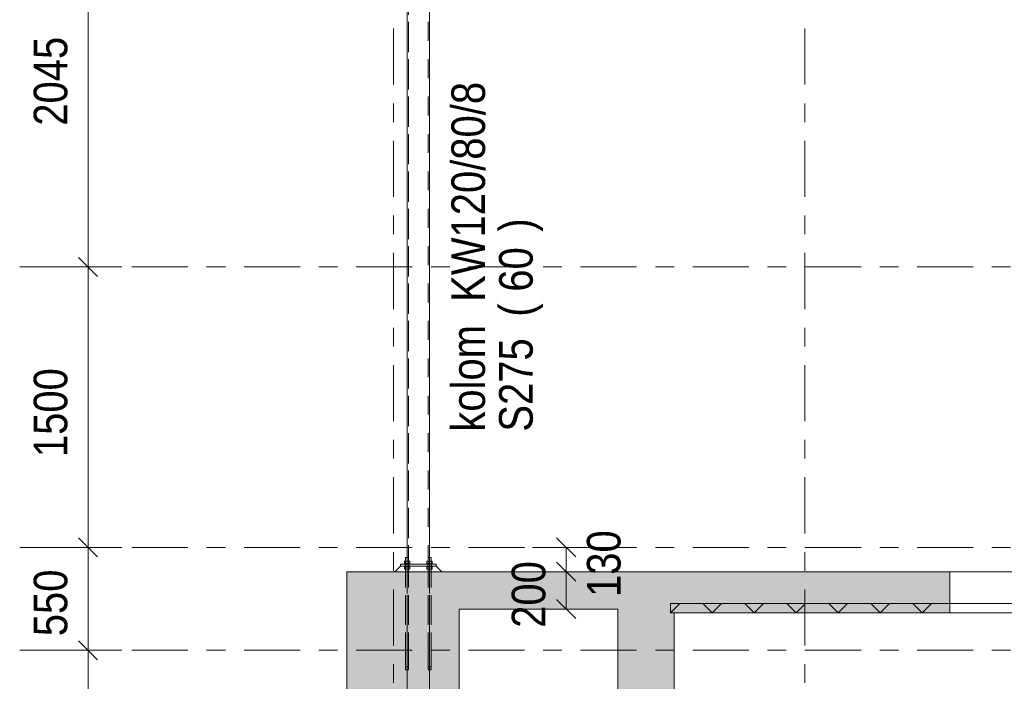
# Model space of a CAD drawing. Header units: millimetres. Extents: x -914 to -73, y -1403 to -809.
# Tile 4 of 79: x -881 to -828, y -1300 to -1264. Entities that reach past the tile are written whole.
import ezdxf

# ---------------------------------------------------------------- set-up
doc = ezdxf.new("R2010")
doc.units = ezdxf.units.MM
for name, pattern in [('XKITLINE00', [0]), ('XKITLINE01', [4, 1, -1, 1, -1]), ('XKITLINE02', [4, 2, -2]), ('XKITLINE03', [6, 3, -1, 1, -1])]:
    doc.linetypes.add(name, pattern=pattern)
for name, color, linetype, lineweight in [('Bout', 3, 'Continuous', 0), ('Offset', 4, 'Continuous', 0), ('Onderdeel', 2, 'Continuous', 0), ('Onderdeel label', 2, 'Continuous', 0), ('Stramien', 4, 'Continuous', 0)]:
    doc.layers.add(name, color=color, linetype=linetype, lineweight=lineweight)
doc.styles.add('ARIAL', font='arial.ttf')

msp = doc.modelspace()

# ---------------------------------------------------------------- hatches: boundary and pattern name
at = {"layer": 'Onderdeel'}
for points in [[(-857.314, -1303.746), (-863.314, -1303.746), (-863.314, -1293.746), (-857.314, -1293.746)], [(-848.814, -1295.746), (-857.314, -1295.746), (-857.314, -1293.746), (-848.814, -1293.746)], [(-845.814, -1323.446), (-848.814, -1323.446), (-848.814, -1293.746), (-845.814, -1293.746)], [(-831.066, -1295.946), (-845.814, -1295.946), (-845.814, -1293.746), (-831.066, -1293.746)], [(-831.066, -1295.946), (-846.014, -1295.946), (-846.014, -1295.446), (-831.066, -1295.446)]]:
    msp.add_hatch(color=256, dxfattribs=at).paths.add_polyline_path(points, flags=17)

# ---------------------------------------------------------------- linework, layer by layer
at = {"layer": 'Bout', "linetype": 'XKITLINE02', "lineweight": 0}
for p, q in [((-860.191, -1293.346), (-860.191, -1293.446)), ((-860.191, -1293.346), (-860.191, -1293.446)), ((-859.991, -1293.346), (-860.191, -1293.346)), ((-860.191, -1293.346), (-860.191, -1293.446)), ((-860.191, -1293.346), (-860.191, -1293.446)), ((-859.991, -1293.346), (-860.191, -1293.346)), ((-860.191, -1293.346), (-860.191, -1293.446)), ((-860.191, -1293.346), (-860.191, -1293.446)), ((-859.991, -1293.346), (-860.191, -1293.346)), ((-859.996, -1293.346), (-859.991, -1293.346)), ((-859.996, -1293.346), (-859.991, -1293.346)), ((-859.996, -1293.346), (-859.991, -1293.346)), ((-859.991, -1293.346), (-859.991, -1293.446)), ((-859.991, -1293.346), (-859.991, -1293.446)), ((-859.991, -1293.346), (-859.991, -1293.446)), ((-859.991, -1293.346), (-859.991, -1293.446)), ((-859.991, -1293.346), (-859.991, -1293.446)), ((-859.991, -1293.346), (-859.991, -1293.446)), ((-858.991, -1293.346), (-858.991, -1293.446)), ((-858.991, -1293.346), (-858.991, -1293.446)), ((-858.791, -1293.346), (-858.991, -1293.346)), ((-858.991, -1293.346), (-858.991, -1293.446)), ((-858.991, -1293.346), (-858.991, -1293.446)), ((-858.791, -1293.346), (-858.991, -1293.346)), ((-858.991, -1293.346), (-858.991, -1293.446)), ((-858.991, -1293.346), (-858.991, -1293.446)), ((-858.791, -1293.346), (-858.991, -1293.346)), ((-858.796, -1293.346), (-858.791, -1293.346)), ((-858.796, -1293.346), (-858.791, -1293.346)), ((-858.796, -1293.346), (-858.791, -1293.346)), ((-858.791, -1293.346), (-858.791, -1293.446)), ((-858.791, -1293.346), (-858.791, -1293.446)), ((-858.791, -1293.346), (-858.791, -1293.446)), ((-858.791, -1293.346), (-858.791, -1293.446)), ((-858.791, -1293.346), (-858.791, -1293.446)), ((-858.791, -1293.346), (-858.791, -1293.446)), ((-860.191, -1293.446), (-859.991, -1293.446)), ((-860.191, -1293.446), (-859.991, -1293.446)), ((-860.191, -1293.446), (-859.991, -1293.446)), ((-858.791, -1293.446), (-858.991, -1293.446)), ((-858.791, -1293.446), (-858.991, -1293.446)), ((-858.791, -1293.446), (-858.991, -1293.446))]:
    msp.add_line(p, q, dxfattribs=at)
at = {"layer": 'Offset', "linetype": 'XKITLINE00', "lineweight": 0}
for p, q in [((-877.157, -1277.446), (-877.157, -1256.996)), ((-877.666, -1276.937), (-876.648, -1277.955)), ((-877.666, -1276.937), (-876.648, -1277.955)), ((-879.317, -1277.446), (-875.357, -1277.446)), ((-879.317, -1277.446), (-875.357, -1277.446)), ((-877.157, -1292.446), (-877.157, -1277.446)), ((-877.666, -1291.937), (-876.648, -1292.955)), ((-877.666, -1291.937), (-876.648, -1292.955)), ((-852.096, -1291.937), (-851.077, -1292.955)), ((-879.317, -1292.446), (-875.357, -1292.446)), ((-879.317, -1292.446), (-875.357, -1292.446)), ((-877.157, -1297.946), (-877.157, -1292.446)), ((-849.427, -1292.446), (-853.387, -1292.446)), ((-851.587, -1293.746), (-851.587, -1292.446)), ((-852.096, -1293.237), (-851.077, -1294.255)), ((-852.096, -1293.237), (-851.077, -1294.255)), ((-852.064, -1293.746), (-850.147, -1293.746)), ((-852.064, -1293.746), (-849.577, -1293.746)), ((-851.587, -1295.746), (-851.587, -1293.746)), ((-852.096, -1295.237), (-851.077, -1296.255)), ((-852.064, -1295.746), (-850.147, -1295.746)), ((-877.666, -1297.437), (-876.648, -1298.455)), ((-877.666, -1297.437), (-876.648, -1298.455)), ((-879.317, -1297.946), (-875.357, -1297.946)), ((-879.317, -1297.946), (-875.357, -1297.946)), ((-877.157, -1323.446), (-877.157, -1297.946))]:
    msp.add_line(p, q, dxfattribs=at)
at = {"layer": 'Offset'}
for p in [(-877.157, -1277.446), (-877.157, -1277.446), (-877.157, -1292.446), (-877.157, -1292.446), (-851.587, -1292.446), (-851.587, -1293.746), (-851.587, -1293.746), (-851.587, -1295.746), (-877.157, -1297.946), (-877.157, -1297.946)]:
    msp.add_point(p, dxfattribs=at)
at = {"layer": 'Onderdeel', "linetype": 'XKITLINE01', "lineweight": 0}
for p, q in [((-860.091, -1293.346), (-860.091, -1246.336)), ((-860.091, -1246.336), (-860.091, -1293.346)), ((-860.091, -1293.346), (-860.091, -1246.336)), ((-860.011, -1246.336), (-860.011, -1293.346)), ((-860.011, -1293.346), (-860.011, -1246.336)), ((-860.011, -1246.336), (-860.011, -1293.346)), ((-860.011, -1293.346), (-860.011, -1246.336)), ((-858.971, -1246.336), (-858.971, -1293.346)), ((-858.971, -1246.336), (-858.971, -1293.346)), ((-858.971, -1246.336), (-858.971, -1293.346)), ((-858.971, -1246.336), (-858.971, -1293.346)), ((-858.891, -1293.346), (-858.891, -1246.336)), ((-858.891, -1293.346), (-858.891, -1246.336)), ((-858.891, -1246.336), (-858.891, -1293.346)), ((-860.091, -1293.346), (-860.091, -1246.956)), ((-860.091, -1293.346), (-860.091, -1246.956)), ((-860.011, -1293.346), (-860.011, -1246.956)), ((-860.011, -1246.956), (-860.011, -1293.346)), ((-858.971, -1293.346), (-858.971, -1246.956)), ((-858.971, -1293.346), (-858.971, -1246.956)), ((-858.891, -1293.346), (-858.891, -1246.956)), ((-858.891, -1293.346), (-858.891, -1246.956)), ((-860.441, -1293.346), (-860.441, -1293.446)), ((-860.441, -1293.446), (-860.441, -1293.346)), ((-860.441, -1293.346), (-860.441, -1293.346)), ((-860.441, -1293.346), (-860.441, -1293.446)), ((-860.441, -1293.346), (-858.541, -1293.346)), ((-860.441, -1293.446), (-860.441, -1293.346)), ((-860.441, -1293.346), (-860.441, -1293.346)), ((-860.441, -1293.346), (-860.441, -1293.446)), ((-860.441, -1293.346), (-858.541, -1293.346)), ((-860.241, -1293.306), (-860.241, -1293.306)), ((-860.241, -1293.306), (-859.941, -1293.306)), ((-860.241, -1293.346), (-860.241, -1293.306)), ((-860.241, -1293.306), (-860.241, -1293.346)), ((-859.941, -1293.306), (-860.241, -1293.306)), ((-860.241, -1293.346), (-860.241, -1293.306)), ((-860.241, -1293.346), (-860.241, -1293.306)), ((-860.241, -1293.346), (-860.241, -1293.306)), ((-859.941, -1293.306), (-860.241, -1293.306)), ((-860.241, -1293.346), (-860.241, -1293.306)), ((-860.241, -1293.346), (-860.241, -1293.306)), ((-860.241, -1293.306), (-860.241, -1293.306)), ((-860.241, -1293.306), (-859.941, -1293.306)), ((-860.241, -1293.346), (-860.241, -1293.306)), ((-860.241, -1293.306), (-860.241, -1293.346)), ((-859.941, -1293.306), (-860.241, -1293.306)), ((-860.241, -1293.346), (-860.241, -1293.306)), ((-860.241, -1293.346), (-860.241, -1293.306)), ((-860.241, -1293.346), (-860.241, -1293.346)), ((-860.241, -1293.346), (-859.941, -1293.346)), ((-859.941, -1293.346), (-860.241, -1293.346)), ((-860.241, -1293.346), (-860.241, -1293.346)), ((-860.241, -1293.346), (-859.941, -1293.346)), ((-859.941, -1293.346), (-860.241, -1293.346)), ((-860.241, -1293.346), (-860.241, -1293.346)), ((-860.241, -1293.346), (-859.941, -1293.346)), ((-859.941, -1293.346), (-860.241, -1293.346)), ((-860.23, -1293.186), (-860.23, -1293.186)), ((-860.23, -1293.186), (-859.953, -1293.186)), ((-860.23, -1293.306), (-860.23, -1293.186)), ((-860.23, -1293.186), (-860.23, -1293.306)), ((-859.953, -1293.186), (-860.23, -1293.186)), ((-860.23, -1293.306), (-860.23, -1293.186)), ((-860.23, -1293.306), (-860.23, -1293.186)), ((-860.23, -1293.306), (-860.23, -1293.186)), ((-859.953, -1293.186), (-860.23, -1293.186)), ((-860.23, -1293.306), (-860.23, -1293.186)), ((-860.23, -1293.306), (-860.23, -1293.186)), ((-860.23, -1293.186), (-860.23, -1293.186)), ((-860.23, -1293.186), (-859.953, -1293.186)), ((-860.23, -1293.306), (-860.23, -1293.186)), ((-860.23, -1293.186), (-860.23, -1293.306)), ((-859.953, -1293.186), (-860.23, -1293.186)), ((-860.23, -1293.306), (-860.23, -1293.186)), ((-860.23, -1293.306), (-860.23, -1293.186)), ((-860.23, -1293.306), (-860.23, -1293.306)), ((-860.23, -1293.306), (-859.953, -1293.306)), ((-859.953, -1293.306), (-860.23, -1293.306)), ((-860.23, -1293.306), (-860.23, -1293.306)), ((-860.23, -1293.306), (-859.953, -1293.306)), ((-859.953, -1293.306), (-860.23, -1293.306)), ((-860.23, -1293.306), (-860.23, -1293.306)), ((-860.23, -1293.306), (-859.953, -1293.306)), ((-859.953, -1293.306), (-860.23, -1293.306)), ((-860.171, -1292.996), (-860.171, -1298.596)), ((-860.011, -1292.996), (-860.171, -1292.996)), ((-860.171, -1298.596), (-860.171, -1292.996)), ((-860.171, -1298.596), (-860.171, -1292.996)), ((-860.171, -1292.996), (-860.171, -1292.996)), ((-860.171, -1292.996), (-860.011, -1292.996)), ((-860.171, -1298.596), (-860.171, -1292.996)), ((-860.171, -1298.596), (-860.171, -1292.996)), ((-860.011, -1292.996), (-860.171, -1292.996)), ((-860.171, -1298.596), (-860.171, -1292.996)), ((-860.171, -1298.596), (-860.171, -1292.996)), ((-860.171, -1292.996), (-860.171, -1292.996)), ((-860.171, -1292.996), (-860.011, -1292.996)), ((-860.171, -1298.596), (-860.171, -1292.996)), ((-860.171, -1298.596), (-860.171, -1292.996)), ((-860.011, -1292.996), (-860.171, -1292.996)), ((-860.171, -1298.596), (-860.171, -1292.996)), ((-860.171, -1298.596), (-860.171, -1292.996)), ((-860.171, -1293.186), (-860.171, -1298.596)), ((-860.091, -1292.996), (-860.091, -1293.346)), ((-860.091, -1293.346), (-860.091, -1293.346)), ((-860.091, -1293.346), (-858.891, -1293.346)), ((-860.091, -1293.346), (-860.091, -1293.346)), ((-860.091, -1293.346), (-858.891, -1293.346)), ((-860.091, -1293.346), (-860.091, -1293.346)), ((-860.091, -1293.346), (-858.891, -1293.346)), ((-860.011, -1298.596), (-860.011, -1292.996)), ((-860.011, -1292.996), (-860.011, -1292.996)), ((-860.011, -1292.996), (-860.011, -1298.596)), ((-860.011, -1298.596), (-860.011, -1292.996)), ((-860.011, -1298.596), (-860.011, -1292.996)), ((-860.011, -1298.596), (-860.011, -1292.996)), ((-860.011, -1292.996), (-860.011, -1292.996)), ((-860.011, -1298.596), (-860.011, -1292.996)), ((-860.011, -1298.596), (-860.011, -1292.996)), ((-860.011, -1298.596), (-860.011, -1292.996)), ((-860.011, -1298.596), (-860.011, -1292.996)), ((-860.011, -1292.996), (-860.011, -1292.996)), ((-860.011, -1298.596), (-860.011, -1292.996)), ((-860.011, -1298.596), (-860.011, -1292.996)), ((-860.011, -1293.186), (-860.011, -1298.596)), ((-859.953, -1293.306), (-859.953, -1293.186)), ((-859.953, -1293.306), (-859.953, -1293.186)), ((-859.953, -1293.186), (-859.953, -1293.186)), ((-859.953, -1293.306), (-859.953, -1293.186)), ((-859.953, -1293.186), (-859.953, -1293.306)), ((-859.953, -1293.306), (-859.953, -1293.186)), ((-859.953, -1293.186), (-859.953, -1293.186)), ((-859.953, -1293.306), (-859.953, -1293.186)), ((-859.953, -1293.186), (-859.953, -1293.306)), ((-859.953, -1293.306), (-859.953, -1293.186)), ((-859.953, -1293.306), (-859.953, -1293.186)), ((-859.953, -1293.186), (-859.953, -1293.186)), ((-859.953, -1293.306), (-859.953, -1293.186)), ((-859.953, -1293.186), (-859.953, -1293.306)), ((-859.953, -1293.306), (-859.953, -1293.306)), ((-859.953, -1293.306), (-859.953, -1293.306)), ((-859.953, -1293.306), (-859.953, -1293.306)), ((-859.941, -1293.346), (-859.941, -1293.306)), ((-859.941, -1293.346), (-859.941, -1293.306)), ((-859.941, -1293.306), (-859.941, -1293.306)), ((-859.941, -1293.346), (-859.941, -1293.306)), ((-859.941, -1293.306), (-859.941, -1293.346)), ((-859.941, -1293.346), (-859.941, -1293.306)), ((-859.941, -1293.306), (-859.941, -1293.306)), ((-859.941, -1293.346), (-859.941, -1293.306)), ((-859.941, -1293.306), (-859.941, -1293.346)), ((-859.941, -1293.346), (-859.941, -1293.306)), ((-859.941, -1293.346), (-859.941, -1293.306)), ((-859.941, -1293.306), (-859.941, -1293.306)), ((-859.941, -1293.346), (-859.941, -1293.306)), ((-859.941, -1293.306), (-859.941, -1293.346)), ((-859.941, -1293.346), (-859.941, -1293.346)), ((-859.941, -1293.346), (-859.941, -1293.346)), ((-859.941, -1293.346), (-859.941, -1293.346)), ((-859.041, -1293.346), (-859.041, -1293.306)), ((-859.041, -1293.306), (-859.041, -1293.306)), ((-859.041, -1293.306), (-858.741, -1293.306)), ((-859.041, -1293.346), (-859.041, -1293.306)), ((-859.041, -1293.306), (-859.041, -1293.346)), ((-858.741, -1293.306), (-859.041, -1293.306)), ((-859.041, -1293.346), (-859.041, -1293.306)), ((-859.041, -1293.346), (-859.041, -1293.306)), ((-859.041, -1293.306), (-859.041, -1293.306)), ((-859.041, -1293.306), (-858.741, -1293.306)), ((-859.041, -1293.346), (-859.041, -1293.306)), ((-859.041, -1293.306), (-859.041, -1293.346)), ((-858.741, -1293.306), (-859.041, -1293.306)), ((-859.041, -1293.346), (-859.041, -1293.306)), ((-859.041, -1293.346), (-859.041, -1293.306)), ((-859.041, -1293.306), (-859.041, -1293.306)), ((-859.041, -1293.306), (-858.741, -1293.306)), ((-859.041, -1293.346), (-859.041, -1293.306)), ((-859.041, -1293.306), (-859.041, -1293.346)), ((-858.741, -1293.346), (-859.041, -1293.346)), ((-859.041, -1293.346), (-859.041, -1293.346)), ((-859.041, -1293.346), (-858.741, -1293.346)), ((-858.741, -1293.346), (-859.041, -1293.346)), ((-859.041, -1293.346), (-859.041, -1293.346)), ((-859.041, -1293.346), (-858.741, -1293.346)), ((-858.741, -1293.346), (-859.041, -1293.346)), ((-859.041, -1293.346), (-859.041, -1293.346)), ((-859.041, -1293.346), (-858.741, -1293.346)), ((-859.03, -1293.306), (-859.03, -1293.186)), ((-859.03, -1293.186), (-859.03, -1293.186)), ((-859.03, -1293.186), (-858.753, -1293.186)), ((-859.03, -1293.306), (-859.03, -1293.186)), ((-859.03, -1293.186), (-859.03, -1293.306)), ((-858.753, -1293.186), (-859.03, -1293.186)), ((-859.03, -1293.306), (-859.03, -1293.186)), ((-859.03, -1293.306), (-859.03, -1293.186)), ((-859.03, -1293.186), (-859.03, -1293.186)), ((-859.03, -1293.186), (-858.753, -1293.186)), ((-859.03, -1293.306), (-859.03, -1293.186)), ((-859.03, -1293.186), (-859.03, -1293.306)), ((-858.753, -1293.186), (-859.03, -1293.186)), ((-859.03, -1293.306), (-859.03, -1293.186)), ((-859.03, -1293.306), (-859.03, -1293.186)), ((-859.03, -1293.186), (-859.03, -1293.186)), ((-859.03, -1293.186), (-858.753, -1293.186)), ((-859.03, -1293.306), (-859.03, -1293.186)), ((-859.03, -1293.186), (-859.03, -1293.306)), ((-858.753, -1293.306), (-859.03, -1293.306)), ((-859.03, -1293.306), (-859.03, -1293.306)), ((-859.03, -1293.306), (-858.753, -1293.306)), ((-858.753, -1293.306), (-859.03, -1293.306)), ((-859.03, -1293.306), (-859.03, -1293.306)), ((-859.03, -1293.306), (-858.753, -1293.306)), ((-858.753, -1293.306), (-859.03, -1293.306)), ((-859.03, -1293.306), (-859.03, -1293.306)), ((-859.03, -1293.306), (-858.753, -1293.306)), ((-858.971, -1292.996), (-858.971, -1298.596)), ((-858.971, -1292.996), (-858.971, -1292.996)), ((-858.971, -1292.996), (-858.811, -1292.996)), ((-858.971, -1298.596), (-858.971, -1292.996)), ((-858.971, -1292.996), (-858.971, -1298.596)), ((-858.811, -1292.996), (-858.971, -1292.996)), ((-858.971, -1298.596), (-858.971, -1292.996)), ((-858.971, -1298.596), (-858.971, -1292.996)), ((-858.971, -1292.996), (-858.971, -1292.996)), ((-858.971, -1292.996), (-858.811, -1292.996)), ((-858.971, -1298.596), (-858.971, -1292.996)), ((-858.971, -1298.596), (-858.971, -1292.996)), ((-858.811, -1292.996), (-858.971, -1292.996)), ((-858.971, -1298.596), (-858.971, -1292.996)), ((-858.971, -1298.596), (-858.971, -1292.996)), ((-858.971, -1292.996), (-858.971, -1292.996)), ((-858.971, -1292.996), (-858.811, -1292.996)), ((-858.971, -1298.596), (-858.971, -1292.996)), ((-858.971, -1298.596), (-858.971, -1292.996)), ((-858.971, -1293.186), (-858.971, -1298.596)), ((-858.891, -1292.996), (-858.891, -1293.346)), ((-858.811, -1292.996), (-858.811, -1292.996)), ((-858.811, -1292.996), (-858.811, -1298.596)), ((-858.811, -1292.996), (-858.811, -1298.596)), ((-858.811, -1298.596), (-858.811, -1292.996)), ((-858.811, -1292.996), (-858.811, -1292.996)), ((-858.811, -1298.596), (-858.811, -1292.996)), ((-858.811, -1298.596), (-858.811, -1292.996)), ((-858.811, -1298.596), (-858.811, -1292.996)), ((-858.811, -1298.596), (-858.811, -1292.996)), ((-858.811, -1292.996), (-858.811, -1292.996)), ((-858.811, -1298.596), (-858.811, -1292.996)), ((-858.811, -1298.596), (-858.811, -1292.996)), ((-858.811, -1298.596), (-858.811, -1292.996)), ((-858.811, -1298.596), (-858.811, -1292.996)), ((-858.811, -1293.186), (-858.811, -1298.596)), ((-858.753, -1293.186), (-858.753, -1293.186)), ((-858.753, -1293.186), (-858.753, -1293.306)), ((-858.753, -1293.306), (-858.753, -1293.186)), ((-858.753, -1293.306), (-858.753, -1293.186)), ((-858.753, -1293.186), (-858.753, -1293.186)), ((-858.753, -1293.306), (-858.753, -1293.186)), ((-858.753, -1293.186), (-858.753, -1293.306)), ((-858.753, -1293.306), (-858.753, -1293.186)), ((-858.753, -1293.306), (-858.753, -1293.186)), ((-858.753, -1293.186), (-858.753, -1293.186)), ((-858.753, -1293.306), (-858.753, -1293.186)), ((-858.753, -1293.186), (-858.753, -1293.306)), ((-858.753, -1293.306), (-858.753, -1293.186)), ((-858.753, -1293.306), (-858.753, -1293.186)), ((-858.753, -1293.306), (-858.753, -1293.306)), ((-858.753, -1293.306), (-858.753, -1293.306)), ((-858.753, -1293.306), (-858.753, -1293.306)), ((-858.741, -1293.306), (-858.741, -1293.306)), ((-858.741, -1293.306), (-858.741, -1293.346)), ((-858.741, -1293.346), (-858.741, -1293.306)), ((-858.741, -1293.346), (-858.741, -1293.306)), ((-858.741, -1293.306), (-858.741, -1293.306)), ((-858.741, -1293.346), (-858.741, -1293.306)), ((-858.741, -1293.306), (-858.741, -1293.346)), ((-858.741, -1293.346), (-858.741, -1293.306)), ((-858.741, -1293.346), (-858.741, -1293.306)), ((-858.741, -1293.306), (-858.741, -1293.306)), ((-858.741, -1293.346), (-858.741, -1293.306)), ((-858.741, -1293.306), (-858.741, -1293.346)), ((-858.741, -1293.346), (-858.741, -1293.306)), ((-858.741, -1293.346), (-858.741, -1293.306)), ((-858.741, -1293.346), (-858.741, -1293.346)), ((-858.741, -1293.346), (-858.741, -1293.346)), ((-858.741, -1293.346), (-858.741, -1293.346)), ((-858.541, -1293.346), (-858.541, -1293.446)), ((-858.541, -1293.446), (-858.541, -1293.346)), ((-858.541, -1293.346), (-858.541, -1293.446)), ((-858.541, -1293.446), (-858.541, -1293.346)), ((-858.541, -1293.346), (-858.541, -1293.446)), ((-860.741, -1293.746), (-860.441, -1293.446)), ((-860.441, -1293.446), (-860.741, -1293.746)), ((-860.741, -1293.746), (-860.441, -1293.446)), ((-860.441, -1293.446), (-860.741, -1293.746)), ((-860.741, -1293.746), (-860.441, -1293.446)), ((-860.741, -1293.746), (-858.241, -1293.746)), ((-860.741, -1293.746), (-858.241, -1293.746)), ((-860.741, -1293.746), (-858.241, -1293.746)), ((-858.541, -1293.446), (-860.441, -1293.446)), ((-860.441, -1293.446), (-860.441, -1293.446)), ((-860.441, -1293.446), (-858.541, -1293.446)), ((-858.541, -1293.446), (-860.441, -1293.446)), ((-860.441, -1293.446), (-860.441, -1293.446)), ((-860.441, -1293.446), (-858.541, -1293.446)), ((-860.241, -1293.446), (-860.241, -1293.446)), ((-860.241, -1293.446), (-859.941, -1293.446)), ((-860.241, -1293.486), (-860.241, -1293.446)), ((-860.241, -1293.446), (-860.241, -1293.486)), ((-859.941, -1293.446), (-860.241, -1293.446)), ((-860.241, -1293.486), (-860.241, -1293.446)), ((-860.241, -1293.486), (-860.241, -1293.446)), ((-860.241, -1293.446), (-860.241, -1293.446)), ((-860.241, -1293.446), (-859.941, -1293.446)), ((-860.241, -1293.486), (-860.241, -1293.446)), ((-860.241, -1293.446), (-860.241, -1293.486)), ((-859.941, -1293.446), (-860.241, -1293.446)), ((-860.241, -1293.486), (-860.241, -1293.446)), ((-860.241, -1293.486), (-860.241, -1293.446)), ((-860.241, -1293.446), (-860.241, -1293.446)), ((-860.241, -1293.446), (-859.941, -1293.446)), ((-860.241, -1293.486), (-860.241, -1293.446)), ((-860.241, -1293.446), (-860.241, -1293.486)), ((-859.941, -1293.446), (-860.241, -1293.446)), ((-860.241, -1293.486), (-860.241, -1293.446)), ((-860.241, -1293.486), (-860.241, -1293.446)), ((-860.241, -1293.486), (-860.241, -1293.486)), ((-860.241, -1293.486), (-859.941, -1293.486)), ((-859.941, -1293.486), (-860.241, -1293.486)), ((-860.241, -1293.486), (-860.241, -1293.486)), ((-860.241, -1293.486), (-859.941, -1293.486)), ((-859.941, -1293.486), (-860.241, -1293.486)), ((-860.241, -1293.486), (-860.241, -1293.486)), ((-860.241, -1293.486), (-859.941, -1293.486)), ((-859.941, -1293.486), (-860.241, -1293.486)), ((-860.23, -1293.486), (-860.23, -1293.486)), ((-860.23, -1293.486), (-859.953, -1293.486)), ((-860.23, -1293.606), (-860.23, -1293.486)), ((-860.23, -1293.486), (-860.23, -1293.606)), ((-859.953, -1293.486), (-860.23, -1293.486)), ((-860.23, -1293.606), (-860.23, -1293.486)), ((-860.23, -1293.606), (-860.23, -1293.486)), ((-860.23, -1293.486), (-860.23, -1293.486)), ((-860.23, -1293.486), (-859.953, -1293.486)), ((-860.23, -1293.606), (-860.23, -1293.486)), ((-860.23, -1293.486), (-860.23, -1293.606)), ((-859.953, -1293.486), (-860.23, -1293.486)), ((-860.23, -1293.606), (-860.23, -1293.486)), ((-860.23, -1293.606), (-860.23, -1293.486)), ((-860.23, -1293.486), (-860.23, -1293.486)), ((-860.23, -1293.486), (-859.953, -1293.486)), ((-860.23, -1293.606), (-860.23, -1293.486)), ((-860.23, -1293.486), (-860.23, -1293.606)), ((-859.953, -1293.486), (-860.23, -1293.486)), ((-860.23, -1293.606), (-860.23, -1293.486)), ((-860.23, -1293.606), (-860.23, -1293.486)), ((-860.23, -1293.606), (-860.23, -1293.606)), ((-860.23, -1293.606), (-859.953, -1293.606)), ((-859.953, -1293.606), (-860.23, -1293.606)), ((-860.23, -1293.606), (-860.23, -1293.606)), ((-860.23, -1293.606), (-859.953, -1293.606)), ((-859.953, -1293.606), (-860.23, -1293.606)), ((-860.23, -1293.606), (-860.23, -1293.606)), ((-860.23, -1293.606), (-859.953, -1293.606)), ((-859.953, -1293.606), (-860.23, -1293.606)), ((-859.953, -1293.606), (-859.953, -1293.486)), ((-859.953, -1293.606), (-859.953, -1293.486)), ((-859.953, -1293.486), (-859.953, -1293.486)), ((-859.953, -1293.606), (-859.953, -1293.486)), ((-859.953, -1293.486), (-859.953, -1293.606)), ((-859.953, -1293.606), (-859.953, -1293.486)), ((-859.953, -1293.606), (-859.953, -1293.486)), ((-859.953, -1293.486), (-859.953, -1293.486)), ((-859.953, -1293.606), (-859.953, -1293.486)), ((-859.953, -1293.486), (-859.953, -1293.606)), ((-859.953, -1293.606), (-859.953, -1293.486)), ((-859.953, -1293.606), (-859.953, -1293.486)), ((-859.953, -1293.486), (-859.953, -1293.486)), ((-859.953, -1293.606), (-859.953, -1293.486)), ((-859.953, -1293.486), (-859.953, -1293.606)), ((-859.953, -1293.606), (-859.953, -1293.606)), ((-859.953, -1293.606), (-859.953, -1293.606)), ((-859.953, -1293.606), (-859.953, -1293.606)), ((-859.941, -1293.486), (-859.941, -1293.446)), ((-859.941, -1293.486), (-859.941, -1293.446)), ((-859.941, -1293.446), (-859.941, -1293.446)), ((-859.941, -1293.486), (-859.941, -1293.446)), ((-859.941, -1293.446), (-859.941, -1293.486)), ((-859.941, -1293.486), (-859.941, -1293.446)), ((-859.941, -1293.486), (-859.941, -1293.446)), ((-859.941, -1293.446), (-859.941, -1293.446)), ((-859.941, -1293.486), (-859.941, -1293.446)), ((-859.941, -1293.446), (-859.941, -1293.486)), ((-859.941, -1293.486), (-859.941, -1293.446)), ((-859.941, -1293.486), (-859.941, -1293.446)), ((-859.941, -1293.446), (-859.941, -1293.446)), ((-859.941, -1293.486), (-859.941, -1293.446)), ((-859.941, -1293.446), (-859.941, -1293.486)), ((-859.941, -1293.486), (-859.941, -1293.486)), ((-859.941, -1293.486), (-859.941, -1293.486)), ((-859.941, -1293.486), (-859.941, -1293.486)), ((-858.741, -1293.446), (-859.041, -1293.446)), ((-859.041, -1293.486), (-859.041, -1293.446)), ((-859.041, -1293.486), (-859.041, -1293.446)), ((-859.041, -1293.446), (-859.041, -1293.446)), ((-859.041, -1293.446), (-858.741, -1293.446)), ((-859.041, -1293.486), (-859.041, -1293.446)), ((-859.041, -1293.446), (-859.041, -1293.486)), ((-858.741, -1293.446), (-859.041, -1293.446)), ((-859.041, -1293.486), (-859.041, -1293.446)), ((-859.041, -1293.486), (-859.041, -1293.446)), ((-859.041, -1293.446), (-859.041, -1293.446)), ((-859.041, -1293.446), (-858.741, -1293.446)), ((-859.041, -1293.486), (-859.041, -1293.446)), ((-859.041, -1293.446), (-859.041, -1293.486)), ((-858.741, -1293.446), (-859.041, -1293.446)), ((-859.041, -1293.486), (-859.041, -1293.446)), ((-859.041, -1293.486), (-859.041, -1293.446)), ((-859.041, -1293.446), (-859.041, -1293.446)), ((-859.041, -1293.446), (-858.741, -1293.446)), ((-859.041, -1293.486), (-859.041, -1293.446)), ((-859.041, -1293.446), (-859.041, -1293.486)), ((-858.741, -1293.486), (-859.041, -1293.486)), ((-859.041, -1293.486), (-859.041, -1293.486)), ((-859.041, -1293.486), (-858.741, -1293.486)), ((-858.741, -1293.486), (-859.041, -1293.486)), ((-859.041, -1293.486), (-859.041, -1293.486)), ((-859.041, -1293.486), (-858.741, -1293.486)), ((-858.741, -1293.486), (-859.041, -1293.486)), ((-859.041, -1293.486), (-859.041, -1293.486)), ((-859.041, -1293.486), (-858.741, -1293.486)), ((-859.03, -1293.486), (-859.03, -1293.486)), ((-859.03, -1293.486), (-858.753, -1293.486)), ((-859.03, -1293.606), (-859.03, -1293.486)), ((-859.03, -1293.486), (-859.03, -1293.606)), ((-858.753, -1293.486), (-859.03, -1293.486)), ((-859.03, -1293.606), (-859.03, -1293.486)), ((-859.03, -1293.606), (-859.03, -1293.486)), ((-859.03, -1293.486), (-859.03, -1293.486)), ((-859.03, -1293.486), (-858.753, -1293.486)), ((-859.03, -1293.606), (-859.03, -1293.486)), ((-859.03, -1293.486), (-859.03, -1293.606)), ((-858.753, -1293.486), (-859.03, -1293.486)), ((-859.03, -1293.606), (-859.03, -1293.486)), ((-859.03, -1293.606), (-859.03, -1293.486)), ((-859.03, -1293.486), (-859.03, -1293.486)), ((-859.03, -1293.486), (-858.753, -1293.486)), ((-859.03, -1293.606), (-859.03, -1293.486)), ((-859.03, -1293.486), (-859.03, -1293.606)), ((-858.753, -1293.486), (-859.03, -1293.486)), ((-859.03, -1293.606), (-859.03, -1293.486)), ((-859.03, -1293.606), (-859.03, -1293.486)), ((-859.03, -1293.606), (-859.03, -1293.606)), ((-859.03, -1293.606), (-858.753, -1293.606)), ((-858.753, -1293.606), (-859.03, -1293.606)), ((-859.03, -1293.606), (-859.03, -1293.606)), ((-859.03, -1293.606), (-858.753, -1293.606)), ((-858.753, -1293.606), (-859.03, -1293.606)), ((-859.03, -1293.606), (-859.03, -1293.606)), ((-859.03, -1293.606), (-858.753, -1293.606)), ((-858.753, -1293.606), (-859.03, -1293.606)), ((-858.753, -1293.606), (-858.753, -1293.486)), ((-858.753, -1293.606), (-858.753, -1293.486)), ((-858.753, -1293.486), (-858.753, -1293.486)), ((-858.753, -1293.606), (-858.753, -1293.486)), ((-858.753, -1293.486), (-858.753, -1293.606)), ((-858.753, -1293.606), (-858.753, -1293.486)), ((-858.753, -1293.606), (-858.753, -1293.486)), ((-858.753, -1293.486), (-858.753, -1293.486)), ((-858.753, -1293.606), (-858.753, -1293.486)), ((-858.753, -1293.486), (-858.753, -1293.606)), ((-858.753, -1293.606), (-858.753, -1293.486)), ((-858.753, -1293.606), (-858.753, -1293.486)), ((-858.753, -1293.486), (-858.753, -1293.486)), ((-858.753, -1293.606), (-858.753, -1293.486)), ((-858.753, -1293.486), (-858.753, -1293.606)), ((-858.753, -1293.606), (-858.753, -1293.606)), ((-858.753, -1293.606), (-858.753, -1293.606)), ((-858.753, -1293.606), (-858.753, -1293.606)), ((-858.741, -1293.446), (-858.741, -1293.446)), ((-858.741, -1293.486), (-858.741, -1293.446)), ((-858.741, -1293.446), (-858.741, -1293.486)), ((-858.741, -1293.486), (-858.741, -1293.446)), ((-858.741, -1293.486), (-858.741, -1293.446)), ((-858.741, -1293.446), (-858.741, -1293.446)), ((-858.741, -1293.486), (-858.741, -1293.446)), ((-858.741, -1293.446), (-858.741, -1293.486)), ((-858.741, -1293.486), (-858.741, -1293.446)), ((-858.741, -1293.486), (-858.741, -1293.446)), ((-858.741, -1293.446), (-858.741, -1293.446)), ((-858.741, -1293.486), (-858.741, -1293.446)), ((-858.741, -1293.446), (-858.741, -1293.486)), ((-858.741, -1293.486), (-858.741, -1293.446)), ((-858.741, -1293.486), (-858.741, -1293.446)), ((-858.741, -1293.486), (-858.741, -1293.486)), ((-858.741, -1293.486), (-858.741, -1293.486)), ((-858.741, -1293.486), (-858.741, -1293.486)), ((-858.541, -1293.446), (-858.241, -1293.746)), ((-858.241, -1293.746), (-858.541, -1293.446)), ((-858.541, -1293.446), (-858.241, -1293.746)), ((-858.241, -1293.746), (-858.541, -1293.446)), ((-858.541, -1293.446), (-858.241, -1293.746)), ((-831.066, -1293.746), (-831.066, -1295.946)), ((-831.066, -1295.946), (-831.066, -1295.446)), ((-860.171, -1298.688), (-860.171, -1298.596)), ((-860.171, -1298.749), (-860.171, -1298.596)), ((-860.171, -1298.688), (-860.171, -1298.596)), ((-860.171, -1298.749), (-860.171, -1298.596)), ((-860.171, -1298.688), (-860.171, -1298.596)), ((-860.171, -1298.749), (-860.171, -1298.596)), ((-860.171, -1298.688), (-860.171, -1298.596)), ((-860.171, -1298.749), (-860.171, -1298.596)), ((-860.171, -1298.688), (-860.171, -1298.596)), ((-860.171, -1298.749), (-860.171, -1298.596)), ((-860.171, -1298.688), (-860.171, -1298.596)), ((-860.171, -1298.749), (-860.171, -1298.596)), ((-860.171, -1298.766), (-860.171, -1298.688)), ((-860.171, -1298.766), (-860.171, -1298.688)), ((-860.171, -1298.766), (-860.171, -1298.688)), ((-860.171, -1298.766), (-860.171, -1298.688)), ((-860.171, -1298.766), (-860.171, -1298.688)), ((-860.171, -1298.766), (-860.171, -1298.688)), ((-860.011, -1298.688), (-860.011, -1298.596)), ((-860.011, -1298.749), (-860.011, -1298.596)), ((-860.011, -1298.688), (-860.011, -1298.596)), ((-860.011, -1298.749), (-860.011, -1298.596)), ((-860.011, -1298.688), (-860.011, -1298.596)), ((-860.011, -1298.749), (-860.011, -1298.596)), ((-860.011, -1298.688), (-860.011, -1298.596)), ((-860.011, -1298.749), (-860.011, -1298.596)), ((-860.011, -1298.688), (-860.011, -1298.596)), ((-860.011, -1298.749), (-860.011, -1298.596)), ((-860.011, -1298.688), (-860.011, -1298.596)), ((-860.011, -1298.749), (-860.011, -1298.596)), ((-860.011, -1298.766), (-860.011, -1298.688)), ((-860.011, -1298.766), (-860.011, -1298.688)), ((-860.011, -1298.766), (-860.011, -1298.688)), ((-860.011, -1298.766), (-860.011, -1298.688)), ((-860.011, -1298.766), (-860.011, -1298.688)), ((-860.011, -1298.766), (-860.011, -1298.688)), ((-858.971, -1298.688), (-858.971, -1298.596)), ((-858.971, -1298.749), (-858.971, -1298.596)), ((-858.971, -1298.749), (-858.971, -1298.596)), ((-858.971, -1298.688), (-858.971, -1298.596)), ((-858.971, -1298.688), (-858.971, -1298.596)), ((-858.971, -1298.749), (-858.971, -1298.596)), ((-858.971, -1298.749), (-858.971, -1298.596)), ((-858.971, -1298.688), (-858.971, -1298.596)), ((-858.971, -1298.688), (-858.971, -1298.596)), ((-858.971, -1298.749), (-858.971, -1298.596)), ((-858.971, -1298.749), (-858.971, -1298.596)), ((-858.971, -1298.688), (-858.971, -1298.596)), ((-858.971, -1298.766), (-858.971, -1298.688)), ((-858.971, -1298.766), (-858.971, -1298.688)), ((-858.971, -1298.766), (-858.971, -1298.688)), ((-858.971, -1298.766), (-858.971, -1298.688)), ((-858.971, -1298.766), (-858.971, -1298.688)), ((-858.971, -1298.766), (-858.971, -1298.688)), ((-858.811, -1298.749), (-858.811, -1298.596)), ((-858.811, -1298.688), (-858.811, -1298.596)), ((-858.811, -1298.688), (-858.811, -1298.596)), ((-858.811, -1298.749), (-858.811, -1298.596)), ((-858.811, -1298.749), (-858.811, -1298.596)), ((-858.811, -1298.688), (-858.811, -1298.596)), ((-858.811, -1298.688), (-858.811, -1298.596)), ((-858.811, -1298.749), (-858.811, -1298.596)), ((-858.811, -1298.749), (-858.811, -1298.596)), ((-858.811, -1298.688), (-858.811, -1298.596)), ((-858.811, -1298.688), (-858.811, -1298.596)), ((-858.811, -1298.749), (-858.811, -1298.596)), ((-858.811, -1298.766), (-858.811, -1298.688)), ((-858.811, -1298.766), (-858.811, -1298.688)), ((-858.811, -1298.766), (-858.811, -1298.688)), ((-858.811, -1298.766), (-858.811, -1298.688)), ((-858.811, -1298.766), (-858.811, -1298.688)), ((-858.811, -1298.766), (-858.811, -1298.688)), ((-860.171, -1298.879), (-860.171, -1298.749)), ((-860.171, -1298.879), (-860.171, -1298.749)), ((-860.171, -1298.879), (-860.171, -1298.749)), ((-860.171, -1298.879), (-860.171, -1298.749)), ((-860.171, -1298.879), (-860.171, -1298.749)), ((-860.171, -1298.879), (-860.171, -1298.749)), ((-860.171, -1298.818), (-860.171, -1298.766)), ((-860.171, -1298.818), (-860.171, -1298.766)), ((-860.171, -1298.818), (-860.171, -1298.766)), ((-860.171, -1298.818), (-860.171, -1298.766)), ((-860.171, -1298.818), (-860.171, -1298.766)), ((-860.171, -1298.818), (-860.171, -1298.766)), ((-860.171, -1298.836), (-860.171, -1298.818)), ((-860.171, -1298.836), (-860.171, -1298.818)), ((-860.171, -1298.836), (-860.171, -1298.818)), ((-860.171, -1298.836), (-860.171, -1298.818)), ((-860.171, -1298.836), (-860.171, -1298.818)), ((-860.171, -1298.836), (-860.171, -1298.818)), ((-860.171, -1298.836), (-860.171, -1298.836)), ((-860.171, -1298.836), (-860.171, -1298.996)), ((-860.011, -1298.836), (-860.171, -1298.836)), ((-860.171, -1298.836), (-860.171, -1298.836)), ((-860.171, -1298.836), (-860.011, -1298.836)), ((-860.171, -1298.996), (-860.171, -1298.836)), ((-860.171, -1298.836), (-860.171, -1298.836)), ((-860.171, -1298.836), (-860.171, -1298.996)), ((-860.011, -1298.836), (-860.171, -1298.836)), ((-860.171, -1298.836), (-860.171, -1298.836)), ((-860.171, -1298.836), (-860.011, -1298.836)), ((-860.171, -1298.996), (-860.171, -1298.836)), ((-860.171, -1298.836), (-860.171, -1298.836)), ((-860.171, -1298.836), (-860.171, -1298.996)), ((-860.011, -1298.836), (-860.171, -1298.836)), ((-860.171, -1298.836), (-860.171, -1298.836)), ((-860.171, -1298.836), (-860.011, -1298.836)), ((-860.171, -1298.996), (-860.171, -1298.836)), ((-860.171, -1298.966), (-860.171, -1298.879)), ((-860.171, -1298.966), (-860.171, -1298.879)), ((-860.171, -1298.966), (-860.171, -1298.879)), ((-860.171, -1298.966), (-860.171, -1298.879)), ((-860.171, -1298.966), (-860.171, -1298.879)), ((-860.171, -1298.966), (-860.171, -1298.879)), ((-860.171, -1298.996), (-860.171, -1298.966)), ((-860.171, -1298.996), (-860.171, -1298.966)), ((-860.171, -1298.996), (-860.171, -1298.966)), ((-860.171, -1298.996), (-860.171, -1298.966)), ((-860.171, -1298.996), (-860.171, -1298.966)), ((-860.171, -1298.996), (-860.171, -1298.966)), ((-860.171, -1298.996), (-860.171, -1298.996)), ((-860.171, -1298.996), (-860.011, -1298.996)), ((-860.171, -1298.996), (-860.171, -1298.996)), ((-860.171, -1298.996), (-860.011, -1298.996)), ((-860.171, -1298.996), (-860.171, -1298.996)), ((-860.171, -1298.996), (-860.011, -1298.996)), ((-860.171, -1298.996), (-860.171, -1298.996)), ((-860.171, -1298.996), (-860.011, -1298.996)), ((-860.171, -1298.996), (-860.171, -1298.996)), ((-860.171, -1298.996), (-860.011, -1298.996)), ((-860.171, -1298.996), (-860.171, -1298.996)), ((-860.171, -1298.996), (-860.011, -1298.996)), ((-860.011, -1298.879), (-860.011, -1298.749)), ((-860.011, -1298.879), (-860.011, -1298.749)), ((-860.011, -1298.879), (-860.011, -1298.749)), ((-860.011, -1298.879), (-860.011, -1298.749)), ((-860.011, -1298.879), (-860.011, -1298.749)), ((-860.011, -1298.879), (-860.011, -1298.749)), ((-860.011, -1298.818), (-860.011, -1298.766)), ((-860.011, -1298.818), (-860.011, -1298.766)), ((-860.011, -1298.818), (-860.011, -1298.766)), ((-860.011, -1298.818), (-860.011, -1298.766)), ((-860.011, -1298.818), (-860.011, -1298.766)), ((-860.011, -1298.818), (-860.011, -1298.766)), ((-860.011, -1298.836), (-860.011, -1298.818)), ((-860.011, -1298.836), (-860.011, -1298.818)), ((-860.011, -1298.836), (-860.011, -1298.818)), ((-860.011, -1298.836), (-860.011, -1298.818)), ((-860.011, -1298.836), (-860.011, -1298.818)), ((-860.011, -1298.836), (-860.011, -1298.818)), ((-860.011, -1298.836), (-860.011, -1298.836)), ((-860.011, -1298.996), (-860.011, -1298.836)), ((-860.011, -1298.836), (-860.011, -1298.836)), ((-860.011, -1298.836), (-860.011, -1298.996)), ((-860.011, -1298.836), (-860.011, -1298.836)), ((-860.011, -1298.996), (-860.011, -1298.836)), ((-860.011, -1298.836), (-860.011, -1298.836)), ((-860.011, -1298.836), (-860.011, -1298.996)), ((-860.011, -1298.836), (-860.011, -1298.836)), ((-860.011, -1298.996), (-860.011, -1298.836)), ((-860.011, -1298.836), (-860.011, -1298.836)), ((-860.011, -1298.836), (-860.011, -1298.996)), ((-860.011, -1298.966), (-860.011, -1298.879)), ((-860.011, -1298.966), (-860.011, -1298.879)), ((-860.011, -1298.966), (-860.011, -1298.879)), ((-860.011, -1298.966), (-860.011, -1298.879)), ((-860.011, -1298.966), (-860.011, -1298.879)), ((-860.011, -1298.966), (-860.011, -1298.879)), ((-860.011, -1298.996), (-860.011, -1298.966)), ((-860.011, -1298.996), (-860.011, -1298.966)), ((-860.011, -1298.996), (-860.011, -1298.966)), ((-860.011, -1298.996), (-860.011, -1298.966)), ((-860.011, -1298.996), (-860.011, -1298.966)), ((-860.011, -1298.996), (-860.011, -1298.966)), ((-860.011, -1298.996), (-860.011, -1298.996)), ((-860.011, -1298.996), (-860.011, -1298.996)), ((-860.011, -1298.996), (-860.011, -1298.996)), ((-860.011, -1298.996), (-860.011, -1298.996)), ((-860.011, -1298.996), (-860.011, -1298.996)), ((-860.011, -1298.996), (-860.011, -1298.996)), ((-858.971, -1298.879), (-858.971, -1298.749)), ((-858.971, -1298.879), (-858.971, -1298.749)), ((-858.971, -1298.879), (-858.971, -1298.749)), ((-858.971, -1298.879), (-858.971, -1298.749)), ((-858.971, -1298.879), (-858.971, -1298.749)), ((-858.971, -1298.879), (-858.971, -1298.749)), ((-858.971, -1298.818), (-858.971, -1298.766)), ((-858.971, -1298.818), (-858.971, -1298.766)), ((-858.971, -1298.818), (-858.971, -1298.766)), ((-858.971, -1298.818), (-858.971, -1298.766)), ((-858.971, -1298.818), (-858.971, -1298.766)), ((-858.971, -1298.818), (-858.971, -1298.766)), ((-858.971, -1298.836), (-858.971, -1298.818)), ((-858.971, -1298.836), (-858.971, -1298.818)), ((-858.971, -1298.836), (-858.971, -1298.818)), ((-858.971, -1298.836), (-858.971, -1298.818)), ((-858.971, -1298.836), (-858.971, -1298.818)), ((-858.971, -1298.836), (-858.971, -1298.818)), ((-858.971, -1298.836), (-858.971, -1298.836)), ((-858.971, -1298.836), (-858.971, -1298.996)), ((-858.971, -1298.836), (-858.811, -1298.836)), ((-858.971, -1298.836), (-858.971, -1298.836)), ((-858.971, -1298.996), (-858.971, -1298.836)), ((-858.971, -1298.836), (-858.811, -1298.836)), ((-858.971, -1298.836), (-858.971, -1298.836)), ((-858.971, -1298.836), (-858.971, -1298.996)), ((-858.971, -1298.836), (-858.811, -1298.836)), ((-858.971, -1298.836), (-858.971, -1298.836)), ((-858.971, -1298.996), (-858.971, -1298.836)), ((-858.971, -1298.836), (-858.811, -1298.836)), ((-858.971, -1298.836), (-858.971, -1298.836)), ((-858.971, -1298.836), (-858.971, -1298.996)), ((-858.971, -1298.836), (-858.811, -1298.836)), ((-858.971, -1298.836), (-858.971, -1298.836)), ((-858.971, -1298.996), (-858.971, -1298.836)), ((-858.971, -1298.836), (-858.811, -1298.836)), ((-858.971, -1298.966), (-858.971, -1298.879)), ((-858.971, -1298.966), (-858.971, -1298.879)), ((-858.971, -1298.966), (-858.971, -1298.879)), ((-858.971, -1298.966), (-858.971, -1298.879)), ((-858.971, -1298.966), (-858.971, -1298.879)), ((-858.971, -1298.966), (-858.971, -1298.879)), ((-858.971, -1298.996), (-858.971, -1298.966)), ((-858.971, -1298.996), (-858.971, -1298.966)), ((-858.971, -1298.996), (-858.971, -1298.966)), ((-858.971, -1298.996), (-858.971, -1298.966)), ((-858.971, -1298.996), (-858.971, -1298.966)), ((-858.971, -1298.996), (-858.971, -1298.966)), ((-858.971, -1298.996), (-858.971, -1298.996)), ((-858.971, -1298.996), (-858.811, -1298.996)), ((-858.971, -1298.996), (-858.971, -1298.996)), ((-858.811, -1298.996), (-858.971, -1298.996)), ((-858.971, -1298.996), (-858.971, -1298.996)), ((-858.971, -1298.996), (-858.811, -1298.996)), ((-858.971, -1298.996), (-858.971, -1298.996)), ((-858.811, -1298.996), (-858.971, -1298.996)), ((-858.971, -1298.996), (-858.971, -1298.996)), ((-858.971, -1298.996), (-858.811, -1298.996)), ((-858.971, -1298.996), (-858.971, -1298.996)), ((-858.811, -1298.996), (-858.971, -1298.996)), ((-858.811, -1298.879), (-858.811, -1298.749)), ((-858.811, -1298.879), (-858.811, -1298.749)), ((-858.811, -1298.879), (-858.811, -1298.749)), ((-858.811, -1298.879), (-858.811, -1298.749)), ((-858.811, -1298.879), (-858.811, -1298.749)), ((-858.811, -1298.879), (-858.811, -1298.749)), ((-858.811, -1298.818), (-858.811, -1298.766)), ((-858.811, -1298.818), (-858.811, -1298.766)), ((-858.811, -1298.818), (-858.811, -1298.766)), ((-858.811, -1298.818), (-858.811, -1298.766)), ((-858.811, -1298.818), (-858.811, -1298.766)), ((-858.811, -1298.818), (-858.811, -1298.766)), ((-858.811, -1298.836), (-858.811, -1298.818)), ((-858.811, -1298.836), (-858.811, -1298.818)), ((-858.811, -1298.836), (-858.811, -1298.818)), ((-858.811, -1298.836), (-858.811, -1298.818)), ((-858.811, -1298.836), (-858.811, -1298.818)), ((-858.811, -1298.836), (-858.811, -1298.818)), ((-858.811, -1298.836), (-858.811, -1298.836)), ((-858.811, -1298.996), (-858.811, -1298.836)), ((-858.811, -1298.836), (-858.811, -1298.836)), ((-858.811, -1298.836), (-858.811, -1298.996)), ((-858.811, -1298.836), (-858.811, -1298.836)), ((-858.811, -1298.996), (-858.811, -1298.836)), ((-858.811, -1298.836), (-858.811, -1298.836)), ((-858.811, -1298.836), (-858.811, -1298.996)), ((-858.811, -1298.836), (-858.811, -1298.836)), ((-858.811, -1298.996), (-858.811, -1298.836)), ((-858.811, -1298.836), (-858.811, -1298.836)), ((-858.811, -1298.836), (-858.811, -1298.996)), ((-858.811, -1298.966), (-858.811, -1298.879)), ((-858.811, -1298.966), (-858.811, -1298.879)), ((-858.811, -1298.966), (-858.811, -1298.879)), ((-858.811, -1298.966), (-858.811, -1298.879)), ((-858.811, -1298.966), (-858.811, -1298.879)), ((-858.811, -1298.966), (-858.811, -1298.879)), ((-858.811, -1298.996), (-858.811, -1298.966)), ((-858.811, -1298.996), (-858.811, -1298.966)), ((-858.811, -1298.996), (-858.811, -1298.966)), ((-858.811, -1298.996), (-858.811, -1298.966)), ((-858.811, -1298.996), (-858.811, -1298.966)), ((-858.811, -1298.996), (-858.811, -1298.966)), ((-858.811, -1298.996), (-858.811, -1298.996)), ((-858.811, -1298.996), (-858.811, -1298.996)), ((-858.811, -1298.996), (-858.811, -1298.996)), ((-858.811, -1298.996), (-858.811, -1298.996)), ((-858.811, -1298.996), (-858.811, -1298.996)), ((-858.811, -1298.996), (-858.811, -1298.996))]:
    msp.add_line(p, q, dxfattribs=at)
at = {"layer": 'Onderdeel', "linetype": 'XKITLINE00', "lineweight": 0}
for p, q in [((-860.091, -1246.446), (-860.091, -1292.996)), ((-858.891, -1246.446), (-858.891, -1292.996)), ((-860.441, -1293.446), (-860.441, -1293.346)), ((-860.441, -1293.346), (-860.441, -1293.346)), ((-860.441, -1293.346), (-858.541, -1293.346)), ((-860.241, -1293.306), (-860.241, -1293.306)), ((-860.241, -1293.306), (-859.941, -1293.306)), ((-860.241, -1293.306), (-860.241, -1293.346)), ((-860.23, -1293.186), (-860.23, -1293.186)), ((-860.23, -1293.186), (-859.953, -1293.186)), ((-860.23, -1293.186), (-860.23, -1293.306)), ((-860.171, -1292.996), (-860.171, -1292.996)), ((-860.171, -1292.996), (-860.011, -1292.996)), ((-860.171, -1292.996), (-860.171, -1293.186)), ((-860.011, -1292.996), (-860.011, -1293.186)), ((-859.953, -1293.306), (-859.953, -1293.186)), ((-859.941, -1293.346), (-859.941, -1293.306)), ((-859.041, -1293.306), (-859.041, -1293.306)), ((-859.041, -1293.306), (-858.741, -1293.306)), ((-859.041, -1293.346), (-859.041, -1293.306)), ((-859.03, -1293.186), (-859.03, -1293.186)), ((-859.03, -1293.186), (-858.753, -1293.186)), ((-859.03, -1293.306), (-859.03, -1293.186)), ((-858.971, -1292.996), (-858.971, -1292.996)), ((-858.971, -1292.996), (-858.811, -1292.996)), ((-858.971, -1292.996), (-858.971, -1293.186)), ((-858.811, -1292.996), (-858.811, -1292.996)), ((-858.811, -1292.996), (-858.811, -1293.186)), ((-858.753, -1293.186), (-858.753, -1293.186)), ((-858.753, -1293.306), (-858.753, -1293.186)), ((-858.741, -1293.306), (-858.741, -1293.306)), ((-858.741, -1293.346), (-858.741, -1293.306)), ((-858.541, -1293.446), (-858.541, -1293.346)), ((-857.314, -1293.746), (-863.314, -1293.746)), ((-863.314, -1293.746), (-863.314, -1303.746)), ((-860.441, -1293.446), (-860.741, -1293.746)), ((-858.541, -1293.446), (-860.441, -1293.446)), ((-860.441, -1293.446), (-860.441, -1293.446)), ((-860.441, -1293.446), (-858.541, -1293.446)), ((-858.241, -1293.746), (-858.541, -1293.446)), ((-857.314, -1293.746), (-848.814, -1293.746)), ((-848.814, -1293.746), (-845.814, -1293.746)), ((-845.814, -1293.746), (-831.066, -1293.746)), ((-831.066, -1293.746), (-690.317, -1293.746)), ((-831.066, -1295.946), (-831.066, -1293.746)), ((-846.014, -1295.946), (-845.514, -1295.446)), ((-846.014, -1295.946), (-846.014, -1295.446)), ((-846.014, -1295.446), (-831.066, -1295.446)), ((-843.769, -1295.946), (-844.269, -1295.446)), ((-843.769, -1295.946), (-843.269, -1295.446)), ((-841.524, -1295.946), (-842.024, -1295.446)), ((-841.524, -1295.946), (-841.024, -1295.446)), ((-839.279, -1295.946), (-839.779, -1295.446)), ((-839.279, -1295.946), (-838.779, -1295.446)), ((-837.034, -1295.946), (-837.534, -1295.446)), ((-837.034, -1295.946), (-836.534, -1295.446)), ((-834.789, -1295.946), (-835.289, -1295.446)), ((-834.789, -1295.946), (-834.289, -1295.446)), ((-832.544, -1295.946), (-833.044, -1295.446)), ((-832.544, -1295.946), (-832.044, -1295.446)), ((-831.066, -1295.446), (-822.014, -1295.446)), ((-831.066, -1295.446), (-831.066, -1295.946)), ((-857.314, -1295.746), (-848.814, -1295.746)), ((-857.314, -1295.746), (-857.314, -1303.746)), ((-848.814, -1323.446), (-848.814, -1295.746)), ((-846.014, -1295.946), (-846.014, -1295.946)), ((-846.014, -1295.946), (-846.014, -1295.946)), ((-846.014, -1295.946), (-846.014, -1295.946)), ((-831.066, -1295.946), (-846.014, -1295.946)), ((-831.066, -1295.946), (-845.814, -1295.946)), ((-845.814, -1295.946), (-845.814, -1323.446)), ((-690.317, -1295.946), (-831.066, -1295.946)), ((-822.014, -1295.946), (-831.066, -1295.946))]:
    msp.add_line(p, q, dxfattribs=at)
at = {"layer": 'Onderdeel', "linetype": 'XKITLINE03', "lineweight": 0}
for p, q in [((-860.091, -1282.996), (-860.091, -1298.596)), ((-860.091, -1282.996), (-860.091, -1298.596)), ((-860.091, -1282.996), (-860.091, -1298.596)), ((-860.091, -1282.996), (-860.091, -1298.596)), ((-860.091, -1282.996), (-860.091, -1298.596)), ((-860.091, -1282.996), (-860.091, -1298.596)), ((-858.891, -1282.996), (-858.891, -1298.596)), ((-858.891, -1282.996), (-858.891, -1298.596)), ((-858.891, -1282.996), (-858.891, -1298.596)), ((-858.891, -1282.996), (-858.891, -1298.596)), ((-858.891, -1282.996), (-858.891, -1298.596)), ((-858.891, -1282.996), (-858.891, -1298.596)), ((-860.091, -1298.916), (-860.091, -1288.916)), ((-860.091, -1298.916), (-860.091, -1288.916)), ((-860.091, -1298.916), (-860.091, -1288.916)), ((-858.891, -1298.916), (-858.891, -1288.916)), ((-858.891, -1298.916), (-858.891, -1288.916)), ((-858.891, -1298.916), (-858.891, -1288.916)), ((-860.091, -1298.596), (-860.091, -1298.719)), ((-860.091, -1298.596), (-860.091, -1298.719)), ((-860.091, -1298.596), (-860.091, -1298.719)), ((-860.091, -1298.596), (-860.091, -1298.719)), ((-860.091, -1298.596), (-860.091, -1298.719)), ((-860.091, -1298.596), (-860.091, -1298.719)), ((-858.891, -1298.596), (-858.891, -1298.719)), ((-858.891, -1298.596), (-858.891, -1298.719)), ((-858.891, -1298.596), (-858.891, -1298.719)), ((-858.891, -1298.596), (-858.891, -1298.719)), ((-858.891, -1298.596), (-858.891, -1298.719)), ((-858.891, -1298.596), (-858.891, -1298.719)), ((-860.091, -1298.719), (-860.091, -1298.822)), ((-860.091, -1298.719), (-860.091, -1298.822)), ((-860.091, -1298.719), (-860.091, -1298.822)), ((-860.091, -1298.719), (-860.091, -1298.822)), ((-860.091, -1298.719), (-860.091, -1298.822)), ((-860.091, -1298.719), (-860.091, -1298.822)), ((-860.091, -1298.822), (-860.091, -1298.892)), ((-860.091, -1298.822), (-860.091, -1298.892)), ((-860.091, -1298.822), (-860.091, -1298.892)), ((-860.091, -1298.822), (-860.091, -1298.892)), ((-860.091, -1298.822), (-860.091, -1298.892)), ((-860.091, -1298.822), (-860.091, -1298.892)), ((-860.091, -1298.892), (-860.091, -1298.916)), ((-860.091, -1298.892), (-860.091, -1298.916)), ((-860.091, -1298.892), (-860.091, -1298.916)), ((-860.091, -1298.892), (-860.091, -1298.916)), ((-860.091, -1298.892), (-860.091, -1298.916)), ((-860.091, -1298.892), (-860.091, -1298.916)), ((-860.091, -1298.916), (-860.091, -1308.916)), ((-860.091, -1298.916), (-860.091, -1308.916)), ((-860.091, -1298.916), (-860.091, -1308.916)), ((-858.891, -1298.719), (-858.891, -1298.822)), ((-858.891, -1298.719), (-858.891, -1298.822)), ((-858.891, -1298.719), (-858.891, -1298.822)), ((-858.891, -1298.719), (-858.891, -1298.822)), ((-858.891, -1298.719), (-858.891, -1298.822)), ((-858.891, -1298.719), (-858.891, -1298.822)), ((-858.891, -1298.822), (-858.891, -1298.892)), ((-858.891, -1298.822), (-858.891, -1298.892)), ((-858.891, -1298.822), (-858.891, -1298.892)), ((-858.891, -1298.822), (-858.891, -1298.892)), ((-858.891, -1298.822), (-858.891, -1298.892)), ((-858.891, -1298.822), (-858.891, -1298.892)), ((-858.891, -1298.892), (-858.891, -1298.916)), ((-858.891, -1298.892), (-858.891, -1298.916)), ((-858.891, -1298.892), (-858.891, -1298.916)), ((-858.891, -1298.892), (-858.891, -1298.916)), ((-858.891, -1298.892), (-858.891, -1298.916)), ((-858.891, -1298.892), (-858.891, -1298.916)), ((-858.891, -1298.916), (-858.891, -1308.916)), ((-858.891, -1298.916), (-858.891, -1308.916)), ((-858.891, -1298.916), (-858.891, -1308.916))]:
    msp.add_line(p, q, dxfattribs=at)
at = {"layer": 'Stramien', "linetype": 'XKITLINE03', "lineweight": 0}
for p, q in [((-860.815, -1375.696), (-860.815, -1147.946)), ((-838.815, -1375.696), (-838.815, -1147.946)), ((-880.815, -1277.446), (-445.815, -1277.446)), ((-880.815, -1292.446), (-445.815, -1292.446)), ((-880.815, -1297.946), (-445.815, -1297.946))]:
    msp.add_line(p, q, dxfattribs=at)

# ---------------------------------------------------------------- texts
at = {"layer": 'Offset', "style": 'ARIAL', "width": 0.85}
for s, p in [('2045', (-878.267, -1269.891)), ('1500', (-878.267, -1287.616)), ('130', (-848.677, -1295.099)), ('200', (-852.697, -1296.749)), ('550', (-878.267, -1297.199))]:
    msp.add_text(s, height=1.8, rotation=90.0002, dxfattribs=at).set_placement(p)
at = {"layer": 'Onderdeel label', "style": 'ARIAL', "width": 0.85}
for s, p in [('KW120/80/8', (-855.925, -1279.311)), (')', (-853.375, -1275.559)), ('60', (-853.375, -1278.769)), ('(', (-853.375, -1280.108)), ('kolom', (-855.925, -1286.255)), ('S275', (-853.375, -1286.255))]:
    msp.add_text(s, height=1.8, rotation=90.0002, dxfattribs=at).set_placement(p)

doc.saveas('drawing.dxf')
